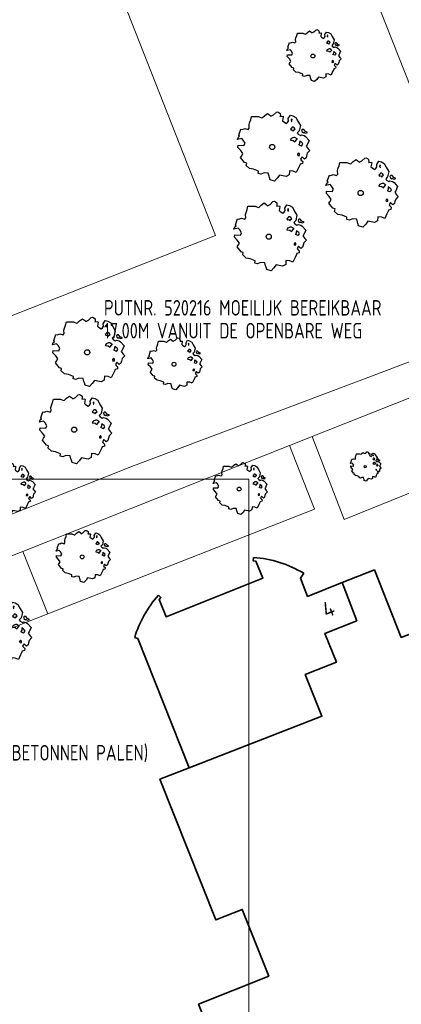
# Model space of a CAD drawing. Header units: metres. Extents: x 152391 to 157968, y 462336 to 467280.
# Tile 235 of 256: x 154960 to 154993, y 464646 to 464732. Entities that reach past the tile are written whole.
import ezdxf
from ezdxf.enums import TextEntityAlignment as Align

# ---------------------------------------------------------------- set-up
doc = ezdxf.new("R2010")
doc.units = ezdxf.units.M
doc.header["$LTSCALE"] = 0.75
doc.layers.get('0').update_dxf_attribs({"lineweight": 25})
doc.layers.get('defpoints').update_dxf_attribs({"lineweight": 25})
for name, color, linetype, lineweight in [('B-GV-GR-BOOM-S', 252, 'Continuous', 25), ('B-WE-GR-BEPLANTING_CULTUUR_BODEMBEDEKKER-GV', 251, 'Continuous', 18), ('B-WE-GR-BEPLANTING_CULTUUR_HEESTERS-GV', 251, 'Continuous', 18), ('B-WE-OG-BEBOUWING-GV', 6, 'Continuous', 35), ('B-WE-OG-BEBOUWING-T18', 1, 'Continuous', 18), ('B-WE-OG-TERREIN_CULTUURSCHEIDING-GV', 251, 'Continuous', 18), ('B-WE-VH-VERHARDING_TEGEL-GV', 251, 'Continuous', 18), ('N-OI-RI-BIJZONDERDERHEDEN-T18', 134, 'Continuous', 18), ('N-OI-RI-VWA_STROOMRICHTING-S @ 0.75', 36, 'Continuous', 35)]:
    doc.layers.add(name, color=color, linetype=linetype, lineweight=lineweight)
doc.layers.add('X-XX-AL-TEKENBLAD_HULPLIJN-G', color=7, linetype='Continuous', lineweight=18, plot=False)
doc.styles.add('NLCS-ISO', font='isocpeur.ttf')
doc.styles.add('NLCS-ISO-M750-T18', font='NLCS-ISO.ttf', dxfattribs={"height": 1.35})
doc.styles.add('NLCS-ISO-M750-T18_CURSIEF', font='NLCS-ISO.ttf', dxfattribs={"oblique": 15, "height": 1.35})

# ---------------------------------------------------------------- blocks, each defined once
blk = doc.blocks.new('*U164')
at = {"ltscale": 0.1}
blk.add_hatch(color=256, dxfattribs=at).paths.add_polyline_path([(2.5, 0), (-2.5, -0.83), (-2.5, 0.83)])
at = {"ltscale": 0.1, "flags": 128}
blk.add_lwpolyline([(2.5, 0), (-2.5, -0.83), (-2.5, 0.83)], close=True, dxfattribs=at)
at = {"ltscale": 0.1, "style": 'NLCS-ISO'}
for tag, p in [('BOBL', (-21.97, 0)), ('MAT', (-1, 0.5))]:
    blk.add_attdef(tag, text='', height=1.8, dxfattribs=at).set_placement(p, align=Align.BOTTOM_RIGHT)
for tag, p in [('DIA', (1, 0.5)), ('BOBR', (21.03, -0.01))]:
    blk.add_attdef(tag, text='', height=1.8, dxfattribs=at).set_placement(p, align=Align.BOTTOM_LEFT)
at = {"layer": 'defpoints', "ltscale": 0.1, "style": 'NLCS-ISO', "flags": 1}
blk.add_attdef('JVA', text='', height=1.8, dxfattribs=at).set_placement((0, -1), align=Align.TOP_CENTER)
blk = doc.blocks.new('SGR-BOOM_31_50')
at = {"linetype": 'Continuous'}
for p, q in [((-1.479, 1.582), (-1.402, 1.78)), ((-1.402, 1.78), (-1.355, 1.999)), ((-1.355, 1.999), (-0.89, 1.999)), ((-0.89, 1.999), (-0.688, 1.911)), ((-0.688, 1.911), (-0.626, 1.933)), ((-0.626, 1.933), (-0.487, 2.064)), ((-0.487, 2.064), (-0.301, 2.196)), ((-0.301, 2.196), (-0.177, 2.108)), ((-0.177, 2.108), (-0.084, 2.02)), ((-0.084, 2.02), (0.087, 2.108)), ((0.087, 2.108), (0.273, 2.283)), ((0.273, 2.283), (0.351, 2.305)), ((0.351, 2.305), (0.444, 2.261)), ((0.444, 2.261), (0.521, 2.196)), ((0.537, 2.042), (0.506, 1.999)), ((0.506, 1.999), (0.707, 2.02)), ((0.521, 2.196), (0.537, 2.042)), ((0.723, 1.977), (0.676, 1.714)), ((0.707, 2.02), (0.723, 1.977)), ((1.048, 1.867), (1.188, 2.086)), ((1.064, 1.714), (1.048, 1.867)), ((1.188, 2.086), (1.358, 2.042)), ((1.296, 1.823), (1.234, 1.78)), ((1.234, 1.78), (1.265, 1.67)), ((1.281, 1.692), (1.296, 1.823)), ((1.358, 2.042), (1.545, 1.933)), ((1.545, 1.933), (1.669, 1.692)), ((-2.177, 0.772), (-2.038, 1.166)), ((-2.038, 1.166), (-1.944, 1.144)), ((-1.944, 1.144), (-1.789, 1.21)), ((-1.789, 1.21), (-1.572, 1.144)), ((-1.572, 1.144), (-1.495, 1.232)), ((-1.51, 1.451), (-1.479, 1.582)), ((-1.495, 1.232), (-1.51, 1.451)), ((0.676, 1.714), (0.754, 1.648)), ((0.754, 1.648), (0.924, 1.539)), ((0.924, 1.539), (1.002, 1.604)), ((1.002, 1.604), (1.064, 1.714)), ((1.25, 1.21), (1.188, 1.166)), ((1.188, 1.166), (1.234, 1.101)), ((1.234, 1.101), (1.312, 1.122)), ((1.296, 1.298), (1.25, 1.21)), ((1.265, 1.67), (1.281, 1.648)), ((1.374, 1.298), (1.296, 1.298)), ((1.312, 1.122), (1.374, 1.035)), ((1.436, 1.254), (1.374, 1.298)), ((1.374, 1.035), (1.436, 1.122)), ((1.498, 1.166), (1.436, 1.254)), ((1.436, 1.122), (1.498, 1.166)), ((1.762, 1.057), (1.638, 0.925)), ((1.638, 0.925), (1.7, 0.838)), ((1.669, 1.692), (1.839, 1.407)), ((1.839, 1.407), (1.762, 1.057)), ((1.963, 1.144), (1.917, 1.079)), ((1.917, 1.079), (1.948, 0.991)), ((1.948, 0.991), (2.041, 0.925)), ((2.056, 1.144), (1.963, 1.144)), ((2.041, 0.969), (2.18, 0.903)), ((2.041, 0.925), (2.056, 0.969)), ((2.165, 1.013), (2.056, 1.144)), ((2.304, 0.947), (2.165, 1.013)), ((2.18, 0.903), (2.304, 0.947)), ((-2.27, 0.487), (-2.208, 0.641)), ((-1.991, 0.553), (-2.27, 0.487)), ((-2.239, -0.038), (-2.224, 0.115)), ((-2.224, 0.115), (-1.851, 0.093)), ((-2.208, 0.641), (-2.131, 0.706)), ((-2.131, 0.706), (-2.177, 0.772)), ((-1.898, 0.444), (-1.991, 0.553)), ((-1.774, 0.246), (-1.898, 0.444)), ((-1.851, 0.093), (-1.774, 0.246)), ((1.234, 0.553), (1.188, 0.444)), ((1.188, 0.444), (1.374, 0.422)), ((1.405, 0.619), (1.234, 0.553)), ((1.374, 0.422), (1.483, 0.334)), ((1.483, 0.619), (1.405, 0.619)), ((1.622, 0.531), (1.483, 0.619)), ((1.483, 0.334), (1.607, 0.487)), ((1.607, 0.487), (1.653, 0.553)), ((1.7, 0.838), (1.839, 0.75)), ((1.793, 0.246), (1.746, 0.137)), ((1.911, 0.065), (1.746, 0.137)), ((1.808, 0.4), (1.793, 0.312)), ((1.793, 0.312), (1.793, 0.246)), ((1.901, 0.312), (1.808, 0.4)), ((1.839, 0.75), (1.917, 0.794)), ((1.963, 0.268), (1.901, 0.312)), ((1.911, 0.065), (2.01, 0.181)), ((1.917, 0.794), (2.087, 0.75)), ((2.01, 0.181), (1.963, 0.268)), ((2.087, 0.75), (2.18, 0.684)), ((2.18, 0.684), (2.413, 0.422)), ((2.289, 0.137), (2.227, 0.049)), ((2.227, 0.049), (2.351, -0.126)), ((2.413, 0.422), (2.289, 0.137)), ((-2.053, -0.235), (-2.239, -0.038)), ((-2.069, -0.673), (-1.991, -0.564)), ((-1.805, -1.002), (-2.069, -0.673)), ((-1.913, -0.433), (-2.053, -0.235)), ((-1.991, -0.564), (-1.913, -0.433)), ((1.715, -0.389), (1.653, -0.476)), ((1.653, -0.476), (1.669, -0.564)), ((1.684, -0.564), (1.777, -0.542)), ((1.777, -0.454), (1.715, -0.389)), ((1.777, -0.542), (1.777, -0.454)), ((1.948, -0.63), (1.855, -0.783)), ((1.855, -0.783), (1.901, -0.849)), ((1.901, -0.849), (1.994, -0.936)), ((2.103, -0.783), (1.948, -0.63)), ((2.211, -0.695), (2.103, -0.783)), ((2.242, -0.564), (2.211, -0.695)), ((2.289, -0.411), (2.242, -0.564)), ((2.459, -0.235), (2.289, -0.411)), ((2.351, -0.126), (2.459, -0.235)), ((-1.665, -1.046), (-1.805, -1.002)), ((-1.696, -1.199), (-1.665, -1.046)), ((-1.479, -1.396), (-1.696, -1.199)), ((-1.216, -1.44), (-1.479, -1.396)), ((-0.89, -1.571), (-1.216, -1.44)), ((-0.906, -1.725), (-0.89, -1.571)), ((-0.533, -1.681), (-0.735, -1.769)), ((-0.254, -1.703), (-0.533, -1.681)), ((-0.208, -1.9), (-0.254, -1.703)), ((1.126, -1.55), (1.11, -1.812)), ((1.374, -1.571), (1.126, -1.55)), ((1.576, -1.659), (1.374, -1.571)), ((1.715, -1.352), (1.576, -1.659)), ((1.808, -1.177), (1.715, -1.352)), ((1.824, -1.112), (1.808, -1.177)), ((1.979, -1.068), (1.824, -1.112)), ((1.994, -0.936), (1.979, -1.068)), ((-0.735, -1.769), (-0.906, -1.725)), ((-0.177, -1.988), (-0.208, -1.9)), ((-0.13, -2.141), (-0.177, -1.988)), ((0.149, -2.229), (-0.13, -2.141)), ((0.335, -2.031), (0.149, -2.229)), ((0.475, -1.834), (0.335, -2.031)), ((0.909, -1.922), (0.475, -1.834)), ((1.11, -1.812), (0.909, -1.922))]:
    blk.add_line(p, q, dxfattribs=at)
blk.add_circle((0, 0), 0.169, dxfattribs=at)
blk = doc.blocks.new('SGR-BOOM_50_100')
at = {"linetype": 'Continuous'}
for p, q in [((-1.869, 2.373), (-1.807, 2.665)), ((-1.807, 2.665), (-1.187, 2.665)), ((-1.187, 2.665), (-0.918, 2.548)), ((-0.918, 2.548), (-0.835, 2.577)), ((-0.835, 2.577), (-0.649, 2.752)), ((-0.649, 2.752), (-0.401, 2.928)), ((-0.401, 2.928), (-0.236, 2.811)), ((-0.236, 2.811), (-0.112, 2.694)), ((-0.112, 2.694), (0.116, 2.811)), ((0.116, 2.811), (0.364, 3.044)), ((0.364, 3.044), (0.467, 3.074)), ((0.467, 3.074), (0.591, 3.015)), ((0.591, 3.015), (0.695, 2.928)), ((0.715, 2.723), (0.674, 2.665)), ((0.674, 2.665), (0.943, 2.694)), ((0.695, 2.928), (0.715, 2.723)), ((0.964, 2.636), (0.902, 2.285)), ((0.943, 2.694), (0.964, 2.636)), ((1.398, 2.49), (1.584, 2.782)), ((1.584, 2.782), (1.811, 2.723)), ((1.811, 2.723), (2.059, 2.577)), ((2.059, 2.577), (2.225, 2.256)), ((-2.014, 1.935), (-1.972, 2.11)), ((-1.993, 1.643), (-2.014, 1.935)), ((-1.972, 2.11), (-1.869, 2.373)), ((0.902, 2.285), (1.005, 2.198)), ((1.005, 2.198), (1.232, 2.052)), ((1.232, 2.052), (1.336, 2.139)), ((1.336, 2.139), (1.418, 2.285)), ((1.418, 2.285), (1.398, 2.49)), ((1.729, 2.431), (1.646, 2.373)), ((1.646, 2.373), (1.687, 2.227)), ((1.729, 1.73), (1.667, 1.613)), ((1.687, 2.227), (1.708, 2.198)), ((1.708, 2.256), (1.729, 2.431)), ((1.832, 1.73), (1.729, 1.73)), ((1.915, 1.672), (1.832, 1.73)), ((2.225, 2.256), (2.452, 1.876)), ((2.452, 1.876), (2.349, 1.409)), ((-2.944, 0.854), (-2.841, 0.942)), ((-2.903, 1.029), (-2.717, 1.555)), ((-2.841, 0.942), (-2.903, 1.029)), ((-2.717, 1.555), (-2.593, 1.526)), ((-2.593, 1.526), (-2.386, 1.613)), ((-2.386, 1.613), (-2.096, 1.526)), ((-2.096, 1.526), (-1.993, 1.643)), ((1.667, 1.613), (1.584, 1.555)), ((1.584, 1.555), (1.646, 1.467)), ((1.646, 1.467), (1.749, 1.497)), ((1.749, 1.497), (1.832, 1.38)), ((1.832, 1.38), (1.915, 1.497)), ((1.997, 1.555), (1.915, 1.672)), ((1.915, 1.497), (1.997, 1.555)), ((2.349, 1.409), (2.183, 1.234)), ((2.183, 1.234), (2.266, 1.117)), ((2.266, 1.117), (2.452, 1)), ((2.452, 1), (2.556, 1.059)), ((2.618, 1.526), (2.556, 1.438)), ((2.556, 1.438), (2.597, 1.321)), ((2.556, 1.059), (2.783, 1)), ((2.597, 1.321), (2.721, 1.234)), ((2.742, 1.526), (2.618, 1.526)), ((2.721, 1.292), (2.907, 1.205)), ((2.721, 1.234), (2.742, 1.292)), ((2.886, 1.351), (2.742, 1.526)), ((2.783, 1), (2.907, 0.913)), ((3.072, 1.263), (2.886, 1.351)), ((2.907, 1.205), (3.072, 1.263)), ((2.907, 0.913), (3.217, 0.562)), ((-3.027, 0.65), (-2.944, 0.854)), ((-2.655, 0.737), (-3.027, 0.65)), ((-2.985, -0.051), (-2.965, 0.153)), ((-2.965, 0.153), (-2.469, 0.124)), ((-2.531, 0.591), (-2.655, 0.737)), ((-2.365, 0.329), (-2.531, 0.591)), ((-2.469, 0.124), (-2.365, 0.329)), ((1.646, 0.737), (1.584, 0.591)), ((1.584, 0.591), (1.832, 0.562)), ((1.873, 0.825), (1.646, 0.737)), ((1.832, 0.562), (1.977, 0.445)), ((1.977, 0.825), (1.873, 0.825)), ((2.163, 0.708), (1.977, 0.825)), ((1.977, 0.445), (2.142, 0.65)), ((2.142, 0.65), (2.204, 0.737)), ((2.39, 0.329), (2.328, 0.183)), ((2.549, 0.087), (2.328, 0.183)), ((2.411, 0.533), (2.39, 0.416)), ((2.39, 0.416), (2.39, 0.329)), ((2.535, 0.416), (2.411, 0.533)), ((2.618, 0.358), (2.535, 0.416)), ((2.549, 0.087), (2.68, 0.241)), ((2.68, 0.241), (2.618, 0.358)), ((3.052, 0.183), (2.969, 0.066)), ((2.969, 0.066), (3.135, -0.168)), ((3.217, 0.562), (3.052, 0.183)), ((-2.737, -0.314), (-2.985, -0.051)), ((-2.758, -0.898), (-2.655, -0.752)), ((-2.551, -0.577), (-2.737, -0.314)), ((-2.655, -0.752), (-2.551, -0.577)), ((2.287, -0.518), (2.204, -0.635)), ((2.204, -0.635), (2.225, -0.752)), ((2.245, -0.752), (2.37, -0.723)), ((2.37, -0.606), (2.287, -0.518)), ((2.37, -0.723), (2.37, -0.606)), ((2.597, -0.84), (2.473, -1.044)), ((2.804, -1.044), (2.597, -0.84)), ((2.99, -0.752), (2.948, -0.927)), ((3.052, -0.548), (2.99, -0.752)), ((3.279, -0.314), (3.052, -0.548)), ((3.135, -0.168), (3.279, -0.314)), ((-2.407, -1.336), (-2.758, -0.898)), ((-2.22, -1.394), (-2.407, -1.336)), ((-2.262, -1.599), (-2.22, -1.394)), ((-1.972, -1.862), (-2.262, -1.599)), ((2.411, -1.57), (2.287, -1.803)), ((2.432, -1.482), (2.411, -1.57)), ((2.638, -1.424), (2.432, -1.482)), ((2.473, -1.044), (2.535, -1.132)), ((2.535, -1.132), (2.659, -1.248)), ((2.659, -1.248), (2.638, -1.424)), ((2.948, -0.927), (2.804, -1.044)), ((-1.621, -1.92), (-1.972, -1.862)), ((-1.187, -2.095), (-1.621, -1.92)), ((-1.207, -2.3), (-1.187, -2.095)), ((-0.98, -2.358), (-1.207, -2.3)), ((-0.711, -2.241), (-0.98, -2.358)), ((-0.339, -2.271), (-0.711, -2.241)), ((-0.277, -2.533), (-0.339, -2.271)), ((-0.236, -2.65), (-0.277, -2.533)), ((0.633, -2.446), (0.447, -2.709)), ((1.212, -2.563), (0.633, -2.446)), ((1.48, -2.417), (1.212, -2.563)), ((1.501, -2.066), (1.48, -2.417)), ((1.832, -2.095), (1.501, -2.066)), ((2.101, -2.212), (1.832, -2.095)), ((2.287, -1.803), (2.101, -2.212)), ((-0.174, -2.855), (-0.236, -2.65)), ((0.199, -2.971), (-0.174, -2.855)), ((0.447, -2.709), (0.199, -2.971))]:
    blk.add_line(p, q, dxfattribs=at)
blk.add_circle((0, 0), 0.225, dxfattribs=at)
blk = doc.blocks.new('SGR-BOOM_0_20')
at = {"linetype": 'Continuous'}
for p, q in [((-0.85, 0.816), (-0.832, 0.89)), ((-0.832, 0.89), (-0.788, 1.001)), ((-0.788, 1.001), (-0.762, 1.124)), ((-0.762, 1.124), (-0.501, 1.124)), ((-0.501, 1.124), (-0.387, 1.075)), ((-0.387, 1.075), (-0.352, 1.087)), ((-0.352, 1.087), (-0.274, 1.161)), ((-0.274, 1.161), (-0.169, 1.235)), ((-0.169, 1.235), (-0.099, 1.186)), ((-0.099, 1.186), (-0.047, 1.137)), ((-0.047, 1.137), (0.049, 1.186)), ((0.049, 1.186), (0.154, 1.284)), ((0.154, 1.284), (0.197, 1.297)), ((0.197, 1.297), (0.25, 1.272)), ((0.25, 1.272), (0.293, 1.235)), ((0.302, 1.149), (0.284, 1.124)), ((0.284, 1.124), (0.398, 1.137)), ((0.293, 1.235), (0.302, 1.149)), ((0.407, 1.112), (0.38, 0.964)), ((0.38, 0.964), (0.424, 0.927)), ((0.398, 1.137), (0.407, 1.112)), ((0.424, 0.927), (0.52, 0.865)), ((0.52, 0.865), (0.564, 0.902)), ((0.564, 0.902), (0.598, 0.964)), ((0.59, 1.05), (0.668, 1.173)), ((0.598, 0.964), (0.59, 1.05)), ((0.668, 1.173), (0.764, 1.149)), ((0.729, 1.026), (0.694, 1.001)), ((0.694, 1.001), (0.712, 0.939)), ((0.712, 0.939), (0.721, 0.927)), ((0.721, 0.952), (0.729, 1.026)), ((0.764, 1.149), (0.869, 1.087)), ((0.869, 1.087), (0.939, 0.952)), ((0.939, 0.952), (1.035, 0.792)), ((-1.277, 0.274), (-1.242, 0.36)), ((-1.12, 0.311), (-1.277, 0.274)), ((-1.259, -0.022), (-1.251, 0.065)), ((-1.251, 0.065), (-1.041, 0.052)), ((-1.242, 0.36), (-1.198, 0.397)), ((-1.225, 0.434), (-1.146, 0.656)), ((-1.198, 0.397), (-1.225, 0.434)), ((-1.146, 0.656), (-1.094, 0.644)), ((-1.068, 0.249), (-1.12, 0.311)), ((-1.094, 0.644), (-1.007, 0.681)), ((-0.998, 0.139), (-1.068, 0.249)), ((-1.041, 0.052), (-0.998, 0.139)), ((-1.007, 0.681), (-0.884, 0.644)), ((-0.884, 0.644), (-0.841, 0.693)), ((-0.841, 0.693), (-0.85, 0.816)), ((0.703, 0.681), (0.668, 0.656)), ((0.668, 0.656), (0.694, 0.619)), ((0.694, 0.311), (0.668, 0.249)), ((0.668, 0.249), (0.773, 0.237)), ((0.694, 0.619), (0.738, 0.631)), ((0.79, 0.348), (0.694, 0.311)), ((0.729, 0.73), (0.703, 0.681)), ((0.773, 0.73), (0.729, 0.73)), ((0.738, 0.631), (0.773, 0.582)), ((0.808, 0.705), (0.773, 0.73)), ((0.773, 0.582), (0.808, 0.631)), ((0.773, 0.237), (0.834, 0.188)), ((0.834, 0.348), (0.79, 0.348)), ((0.843, 0.656), (0.808, 0.705)), ((0.808, 0.631), (0.843, 0.656)), ((0.912, 0.299), (0.834, 0.348)), ((0.834, 0.188), (0.904, 0.274)), ((0.904, 0.274), (0.93, 0.311)), ((0.991, 0.594), (0.921, 0.521)), ((0.921, 0.521), (0.956, 0.471)), ((0.956, 0.471), (1.035, 0.422)), ((1.008, 0.139), (0.982, 0.077)), ((1.075, 0.037), (0.982, 0.077)), ((1.035, 0.792), (0.991, 0.594)), ((1.017, 0.225), (1.008, 0.176)), ((1.008, 0.176), (1.008, 0.139)), ((1.069, 0.176), (1.017, 0.225)), ((1.035, 0.422), (1.078, 0.447)), ((1.104, 0.151), (1.069, 0.176)), ((1.075, 0.037), (1.13, 0.102)), ((1.104, 0.644), (1.078, 0.607)), ((1.078, 0.607), (1.096, 0.557)), ((1.078, 0.447), (1.174, 0.422)), ((1.096, 0.557), (1.148, 0.521)), ((1.157, 0.644), (1.104, 0.644)), ((1.13, 0.102), (1.104, 0.151)), ((1.148, 0.545), (1.226, 0.508)), ((1.148, 0.521), (1.157, 0.545)), ((1.218, 0.57), (1.157, 0.644)), ((1.174, 0.422), (1.226, 0.385)), ((1.296, 0.533), (1.218, 0.57)), ((1.226, 0.508), (1.296, 0.533)), ((1.226, 0.385), (1.357, 0.237)), ((1.287, 0.077), (1.253, 0.028)), ((1.253, 0.028), (1.322, -0.071)), ((1.357, 0.237), (1.287, 0.077)), ((-1.155, -0.132), (-1.259, -0.022)), ((-1.164, -0.379), (-1.12, -0.317)), ((-1.015, -0.564), (-1.164, -0.379)), ((-1.076, -0.243), (-1.155, -0.132)), ((-1.12, -0.317), (-1.076, -0.243)), ((-0.937, -0.588), (-1.015, -0.564)), ((-0.954, -0.675), (-0.937, -0.588)), ((-0.832, -0.785), (-0.954, -0.675)), ((-0.684, -0.81), (-0.832, -0.785)), ((-0.501, -0.884), (-0.684, -0.81)), ((0.965, -0.761), (0.886, -0.933)), ((0.965, -0.219), (0.93, -0.268)), ((0.93, -0.268), (0.939, -0.317)), ((0.947, -0.317), (1, -0.305)), ((1, -0.256), (0.965, -0.219)), ((1.017, -0.662), (0.965, -0.761)), ((1, -0.305), (1, -0.256)), ((1.026, -0.625), (1.017, -0.662)), ((1.113, -0.601), (1.026, -0.625)), ((1.096, -0.354), (1.043, -0.44)), ((1.043, -0.44), (1.069, -0.477)), ((1.069, -0.477), (1.122, -0.527)), ((1.183, -0.44), (1.096, -0.354)), ((1.122, -0.527), (1.113, -0.601)), ((1.244, -0.391), (1.183, -0.44)), ((1.261, -0.317), (1.244, -0.391)), ((1.287, -0.231), (1.261, -0.317)), ((1.383, -0.132), (1.287, -0.231)), ((1.322, -0.071), (1.383, -0.132)), ((-0.509, -0.97), (-0.501, -0.884)), ((-0.413, -0.995), (-0.509, -0.97)), ((-0.3, -0.946), (-0.413, -0.995)), ((-0.143, -0.958), (-0.3, -0.946)), ((-0.117, -1.069), (-0.143, -0.958)), ((-0.099, -1.118), (-0.117, -1.069)), ((-0.073, -1.204), (-0.099, -1.118)), ((0.084, -1.254), (-0.073, -1.204)), ((0.188, -1.143), (0.084, -1.254)), ((0.267, -1.032), (0.188, -1.143)), ((0.511, -1.081), (0.267, -1.032)), ((0.625, -1.019), (0.511, -1.081)), ((0.633, -0.872), (0.625, -1.019)), ((0.773, -0.884), (0.633, -0.872)), ((0.886, -0.933), (0.773, -0.884))]:
    blk.add_line(p, q, dxfattribs=at)
blk.add_circle((0, 0), 0.0948, dxfattribs=at)

msp = doc.modelspace()

# ---------------------------------------------------------------- linework, layer by layer
at = {"layer": 'B-WE-GR-BEPLANTING_CULTUUR_BODEMBEDEKKER-GV'}
msp.add_lwpolyline([(154939.38, 464676.098), (154941.863, 464669.62), (154942.666, 464669.863), (154942.664, 464670.161), (154952.732, 464674.145), (154952.086, 464675.777), (154962.459, 464679.848), (154960.297, 464685.293), (154959.837, 464685.11), (154957.853, 464684.323), (154939.998, 464677.233)], close=True, dxfattribs=at)
at = {"layer": 'B-WE-GR-BEPLANTING_CULTUUR_HEESTERS-GV'}
msp.add_lwpolyline([(155006.044, 464694.853), (155003.111, 464702.263), (155000, 464701.046), (154985.475, 464695.29), (154988.274, 464688.083), (154997.802, 464691.921), (155000, 464692.747), (155001.581, 464693.343), (155001.67, 464693.105)], close=True, dxfattribs=at)
at = {"layer": 'B-WE-OG-BEBOUWING-GV'}
for points in [[(154980.375, 464684.776), (154980.357, 464684.467), (154980.584, 464684.439), (154981.175, 464682.952), (154972.764, 464679.611), (154972.173, 464681.097), (154972.318, 464681.274), (154972.094, 464681.486)], [(154998.717, 464679.984), (154993.231, 464677.805), (154990.895, 464683.685), (154988.105, 464682.577), (154989.367, 464679.259), (154986.589, 464678.151), (154987.586, 464675.651), (154984.881, 464674.572), (154986.329, 464670.942), (154974.759, 464666.461), (154972.222, 464665.453), (154977.084, 464653.213), (154979.395, 464654.13), (154981.702, 464648.322), (154975.585, 464645.892), (154980.795, 464632.776)], [(154988.105, 464682.577), (154985.087, 464681.378), (154984.459, 464682.957), (154984.748, 464683.395)], [(154970.027, 464677.805), (154970.292, 464677.706), (154974.759, 464666.461), (154986.329, 464670.942), (154984.881, 464674.572), (154987.586, 464675.651), (154986.589, 464678.151), (154989.367, 464679.259), (154988.105, 464682.577)]]:
    msp.add_lwpolyline(points, dxfattribs=at)
for points in [[(154984.748, 464683.395, 0.115034), (154980.375, 464684.776)], [(154972.094, 464681.486, 0.107859), (154970.027, 464677.805)]]:
    msp.add_lwpolyline(points, format="xyb", dxfattribs=at)
at = {"layer": 'B-WE-OG-TERREIN_CULTUURSCHEIDING-GV'}
for points in [[(154905.128, 464762.941), (154911.126, 464747.807), (154933.187, 464691.751), (154937.818, 464680.001), (154969.702, 464692.646), (154990.865, 464700.638), (155002.15, 464704.9), (154997.38, 464717.34), (154979.411, 464762.749), (154979.136, 464762.641), (154969.312, 464788.01), (154967.81, 464788.706), (154905.773, 464764.191)], [(154959.33, 464757.883), (154929.731, 464746.24), (154947.467, 464701.153), (154977.065, 464712.795)], [(154959.33, 464757.883), (154977.065, 464712.795), (154947.467, 464701.153), (154929.731, 464746.24)], [(154962.459, 464679.848), (154985.677, 464688.96), (154983.511, 464694.51), (154960.297, 464685.293)]]:
    msp.add_lwpolyline(points, close=True, dxfattribs=at)
at = {"layer": 'B-WE-VH-VERHARDING_TEGEL-GV'}
msp.add_lwpolyline([(154960.458, 464829.816), (154960.452, 464829.848), (154959.516, 464831.917), (154951.276, 464853.016), (154950.583, 464854.85), (154942.701, 464875.05), (154940.803, 464874.241), (154938.699, 464873.346), (154951.877, 464840.194), (154952.413, 464838.846), (154953.902, 464835.101), (154954.437, 464833.753), (154970.112, 464794.319), (154969.647, 464792.862), (154967.723, 464792.103), (154969.41, 464788.02), (154969.312, 464788.01), (154979.136, 464762.641), (154979.411, 464762.749), (154997.38, 464717.34), (155002.15, 464704.9), (155003.111, 464702.263)], dxfattribs=at)
msp.add_lwpolyline([(154983.511, 464694.51), (154985.475, 464695.29), (155000, 464701.046), (155003.111, 464702.263), (155002.15, 464704.9), (154990.865, 464700.638), (154969.702, 464692.646), (154937.818, 464680.001), (154939.38, 464676.098), (154939.998, 464677.233), (154957.853, 464684.323), (154959.837, 464685.11), (154960.297, 464685.293)], close=True, dxfattribs=at)
at = {"layer": 'X-XX-AL-TEKENBLAD_HULPLIJN-G', "flags": 128}
msp.add_lwpolyline([(154979.956, 464691.572), (154672.455, 464691.572), (154514.955, 464691.572), (154364.955, 464691.572), (154364.955, 464476.322), (154364.955, 464261.072), (154514.955, 464261.072), (154672.455, 464261.072), (154829.956, 464261.072), (154829.956, 464350.582), (154979.956, 464350.582)], close=True, dxfattribs=at)

# ---------------------------------------------------------------- block references
at = {"layer": 'B-GV-GR-BOOM-S', "transparency": 33554559}
for name, p in [('SGR-BOOM_31_50', (154985.547, 464728.421)), ('SGR-BOOM_50_100', (154982, 464720.5)), ('SGR-BOOM_50_100', (154989.7, 464716.5)), ('SGR-BOOM_50_100', (154981.7, 464712.7)), ('SGR-BOOM_50_100', (154965.887, 464702.624)), ('SGR-BOOM_31_50', (154973.452, 464701.588)), ('SGR-BOOM_50_100', (154964.754, 464695.892)), ('SGR-BOOM_0_20', (154990.094, 464692.675)), ('SGR-BOOM_31_50', (154958.941, 464690.695)), ('SGR-BOOM_31_50', (154979.126, 464690.724)), ('SGR-BOOM_31_50', (154965.455, 464684.819)), ('SGR-BOOM_50_100', (154957.8, 464678.1))]:
    msp.add_blockref(name, p, dxfattribs=at)
at = {"layer": 'N-OI-RI-VWA_STROOMRICHTING-S @ 0.75', "xscale": 0.75, "yscale": 0.75, "zscale": 0.75, "rotation": 291.2985098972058}
msp.add_blockref('*U164', (154995.98, 464726.46), dxfattribs=at).add_auto_attribs({'MAT': 'BT', 'DIA': '%%c250', 'BOBL': '-0.65', 'BOBR': '-0.76'})

# ---------------------------------------------------------------- texts
at = {"layer": 'B-WE-OG-BEBOUWING-T18', "style": 'NLCS-ISO-M750-T18'}
msp.add_text('4', height=1.35, rotation=21.7, dxfattribs=at).set_placement((154986.89, 464680.278), align=Align.MIDDLE)
at = {"layer": 'N-OI-RI-BIJZONDERDERHEDEN-T18', "style": 'NLCS-ISO-M750-T18_CURSIEF', "width": 0.8}
for s, p in [('PUTNR. 520216 MOEILIJK BEREIKBAAR', (154967.35, 464705.827)), ('17.00M VANUIT DE OPENBARE WEG', (154967.35, 464703.835)), ('PUTNR. 520110 MOEILIJK BEREIKBAAR', (154935.066, 464689.248)), ('BEPERKTE DOORGANG (3 BETONNEN PALEN)', (154942.706, 464667.091))]:
    msp.add_text(s, height=1.35, dxfattribs=at).set_placement(p)

doc.saveas('drawing.dxf')
